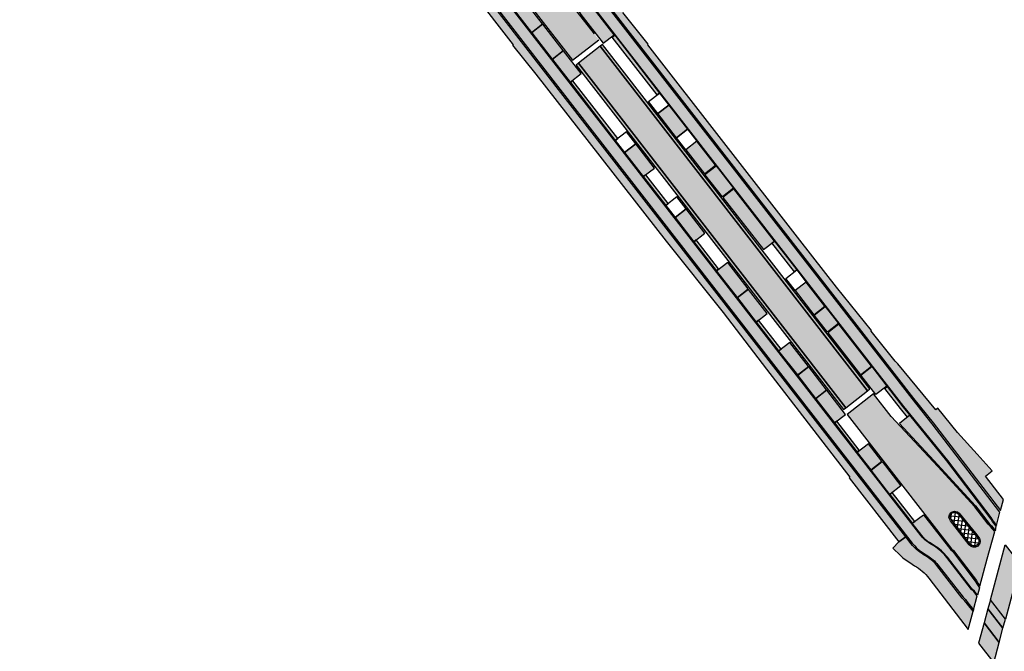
# Model space of a CAD drawing. Header units: metres. Extents: x 197051 to 198393, y 354620 to 355604.
# Tile 9 of 13: x 197073 to 197235, y 355369 to 355472. Entities that reach past the tile are written whole.
import ezdxf

# ---------------------------------------------------------------- set-up
doc = ezdxf.new("R2010")
doc.units = ezdxf.units.M
for name, color, linetype in [('Arcering fietspad', 12, 'Continuous'), ('Arcering geleiders printbeton', 252, 'Continuous'), ('Arcering groen', 103, 'Continuous')]:
    doc.layers.add(name, color=color, linetype=linetype)
for name, color, linetype, lineweight, true_color in [('Arcering goot', 7, 'Continuous', 20, 0xb97150), ('Arcering rijbaan', 7, 'Continuous', 20, 0x45291c), ('Arcering voetpad', 7, 'Continuous', 20, 0x71432d)]:
    doc.layers.add(name, color=color, linetype=linetype, lineweight=lineweight, true_color=true_color)
for name, color, linetype, true_color in [('Arcering inrit', 7, 'Continuous', 0xc33c3c), ('Arcering uitstapstrook', 7, 'Continuous', 0x851e1e), ('Arcering verhoging', 7, 'Continuous', 0xff622e)]:
    doc.layers.add(name, color=color, linetype=linetype, true_color=true_color)
doc.layers.add('poly arcering', color=6, linetype='Continuous', plot=False)

msp = doc.modelspace()

# ---------------------------------------------------------------- hatches: boundary and pattern name
at = {"layer": 'Arcering fietspad'}
h = msp.add_hatch(color=256, dxfattribs=at)
h.dxf.hatch_style = 1
edge = h.paths.add_edge_path()
edge.add_line((197153.2411240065, 355475.1333198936), (197148.6371515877, 355481.0706656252))
edge.add_line((197148.6371515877, 355481.0706656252), (197094.3503982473, 355551.077640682))
edge.add_line((197094.3503982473, 355551.077640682), (197082.5144949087, 355565.7832887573))
edge.add_line((197082.5144949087, 355565.7832887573), (197081.1280521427, 355567.3114078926))
edge.add_line((197081.1280521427, 355567.3114078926), (197080.6351745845, 355567.8571559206))
edge.add_line((197080.6351745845, 355567.8571559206), (197078.819, 355569.656))
edge.add_line((197078.819, 355569.656), (197077.61, 355570.429))
edge.add_line((197077.61, 355570.429), (197076.277, 355571.007))
edge.add_line((197076.277, 355571.007), (197074.7769124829, 355571.3659163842))
edge.add_line((197074.7769124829, 355571.3659163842), (197073.439, 355571.494))
edge.add_line((197073.439, 355571.494), (197073.653, 355568.971))
edge.add_line((197073.653, 355568.971), (197074.6459995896, 355568.8810118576))
edge.add_arc((197074.0142307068, 355561.9095795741), 7.000000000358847, 42.085915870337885, 84.82185524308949, ccw=False)
edge.add_line((197079.2092150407, 355566.6012890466), (197081.0692531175, 355564.5485863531))
edge.add_line((197081.0692531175, 355564.5485863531), (197093.246728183, 355549.402299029))
edge.add_line((197093.246728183, 355549.402299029), (197219.6462289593, 355386.3957759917))
edge.add_arc((197225.177992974, 355390.6852499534), 6.999999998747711, 217.7909322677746, 238.5641394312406)
edge.add_line((197221.5271866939, 355384.7126781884), (197222.2194888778, 355384.2895001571))
edge.add_arc((197219.0902263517, 355379.1701529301), 5.999999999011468, 37.760203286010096, 58.56413942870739, ccw=False)
edge.add_line((197223.8337095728, 355382.8443013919), (197227.975313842, 355377.4973126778))
edge.add_line((197227.975313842, 355377.4973126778), (197228.3595620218, 355377.1337230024))
edge.add_line((197228.3595620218, 355377.1337230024), (197228.7892960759, 355376.5977343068))
edge.add_line((197228.7892960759, 355376.5977343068), (197229.7030316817, 355375.4580714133))
edge.add_line((197229.7030316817, 355375.4580714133), (197230.3174639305, 355377.7291323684))
edge.add_line((197230.3174639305, 355377.7291323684), (197229.7602781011, 355378.4240861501))
edge.add_line((197229.7602781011, 355378.4240861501), (197229.3876656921, 355378.7766656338))
edge.add_line((197229.3876656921, 355378.7766656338), (197225.3358125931, 355384.0077817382))
edge.add_arc((197219.0902263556, 355379.1701529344), 7.899999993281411, 37.7602032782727, 58.56413943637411)
edge.add_line((197223.2104220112, 355385.9106267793), (197222.5181198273, 355386.3338048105))
edge.add_arc((197225.1779929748, 355390.6852499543), 5.099999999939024, 217.7909322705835, 238.5641394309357, ccw=False)
edge.add_line((197221.1477077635, 355387.5600617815), (197153.2411240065, 355475.1333198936))
h = msp.add_hatch(color=256, dxfattribs=at)
h.dxf.hatch_style = 1
edge = h.paths.add_edge_path()
edge.add_line((197225.4221150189, 355399.9143215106), (197232.6990416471, 355390.3713936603))
edge.add_line((197232.6990416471, 355390.3713936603), (197232.9001652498, 355389.9752720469))
edge.add_line((197232.9001652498, 355389.9752720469), (197233.43794976, 355389.272709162))
edge.add_line((197233.43794976, 355389.272709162), (197234.0319999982, 355391.4670000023))
edge.add_line((197234.0319999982, 355391.4670000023), (197222.9424376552, 355405.9553283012))
edge.add_line((197222.9424376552, 355405.9553283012), (197219.6205238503, 355410.091398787))
edge.add_line((197219.6205238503, 355410.091398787), (197167.601863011, 355477.1754770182))
edge.add_arc((197171.5531156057, 355480.2393847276), 4.999992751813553, 174.8959547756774, 217.7909638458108, ccw=False)
edge.add_arc((197160.5967398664, 355481.2179914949), 6.000000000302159, 354.8959874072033, 394.8225158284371)
edge.add_line((197165.5222890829, 355484.6442087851), (197160.842023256, 355490.6027977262))
edge.add_arc((197156.128642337, 355486.8901113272), 5.999999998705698, 38.22717603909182, 80.26214868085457)
edge.add_arc((197157.9891881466, 355497.7316227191), 4.99999999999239, 217.790931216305, 260.26214868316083, ccw=False)
edge.add_line((197154.0379280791, 355494.6677128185), (197094.2772543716, 355571.7358940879))
edge.add_line((197094.2772543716, 355571.7358940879), (197092.6967503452, 355570.5103301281))
edge.add_line((197092.6967503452, 355570.5103301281), (197101.6528378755, 355558.96043729))
edge.add_line((197101.6528378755, 355558.96043729), (197101.7318630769, 355559.0217154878))
edge.add_line((197101.7318630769, 355559.0217154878), (197152.5364492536, 355493.5034270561))
edge.add_arc((197157.9891881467, 355497.7316227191), 6.900000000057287, 217.7909312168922, 260.2621486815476)
edge.add_arc((197156.128642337, 355486.8901113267), 4.099999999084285, 39.09533662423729, 80.26214868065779, ccw=False)
edge.add_line((197159.3106430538, 355489.4756231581), (197164.0212580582, 355483.4724704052))
edge.add_arc((197160.5967398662, 355481.2179914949), 4.100000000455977, -5.10401259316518, 33.35829415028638, ccw=False)
edge.add_arc((197171.553115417, 355480.2393846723), 6.899992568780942, 174.8959631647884, 217.7909554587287)
edge.add_line((197166.1003841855, 355476.0111912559), (197218.21653784, 355408.801487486))
edge.add_line((197218.21653784, 355408.801487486), (197225.4221150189, 355399.9143215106))
h = msp.add_hatch(color=256, dxfattribs=at)
h.dxf.hatch_style = 1
h.paths.add_polyline_path([(197232.058, 355375.6149999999), (197231.429, 355373.2879999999), (197233.8910000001, 355370.088), (197234.515, 355372.424)])
at = {"layer": 'Arcering geleiders printbeton'}
h = msp.add_hatch(dxfattribs=at)
h.set_pattern_fill('ANSI37', color=256, scale=0.2)
h.set_pattern_definition([(352.8169416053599, (598875.9689776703, 417836.5244728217), (0.07940031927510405, 0.6300163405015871), []), (82.81694160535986, (598875.9689776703, 417836.5244728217), (-0.630016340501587, 0.07940031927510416), [])])
edge = h.paths.add_edge_path()
edge.add_line((197227.163117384, 355391.1664630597), (197230.3988201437, 355387.1868286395))
edge.add_arc((197229.788578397, 355386.6906622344), 0.7864960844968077, -144.40966848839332, 39.113364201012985, ccw=False)
edge.add_line((197229.1490005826, 355386.232932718), (197226.0477736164, 355390.2816180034))
edge.add_arc((197226.6129733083, 355390.7145517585), 0.7119566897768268, 39.401110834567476, 217.451526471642, ccw=False)
at = {"layer": 'Arcering goot'}
h = msp.add_hatch(color=256, dxfattribs=at)
h.dxf.hatch_style = 1
h.paths.add_polyline_path([(197212.7198804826, 355411.6471072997), (197168.9343012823, 355468.1135884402), (197168.5549749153, 355467.8194600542), (197212.3405595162, 355411.3529719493)])
h = msp.add_hatch(color=256, dxfattribs=at)
h.dxf.hatch_style = 1
h.paths.add_polyline_path([(197208.7528153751, 355408.5709417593), (197164.9672361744, 355465.0374228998), (197164.5879098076, 355464.7432945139), (197208.3734944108, 355408.2768064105)])
at = {"layer": 'Arcering groen'}
h = msp.add_hatch(color=256, dxfattribs=at)
h.dxf.hatch_style = 1
edge = h.paths.add_edge_path()
edge.add_line((197153.965662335, 355478.1155096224), (197153.6489145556, 355477.8696878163))
edge.add_arc((197154.8137345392, 355476.3687870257), 1.89987072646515, 127.8143450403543, 218.153725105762)
edge.add_line((197153.3197596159, 355475.1950972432), (197157.2658360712, 355470.1061833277))
edge.add_line((197157.2658360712, 355470.1061833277), (197159.0856939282, 355471.5126469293))
edge.add_line((197159.0856939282, 355471.5126469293), (197153.965662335, 355478.1155096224))
h = msp.add_hatch(color=256, dxfattribs=at)
h.dxf.hatch_style = 1
edge = h.paths.add_edge_path()
edge.add_line((197166.4849415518, 355475.3520706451), (197164.7180833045, 355473.9820027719))
edge.add_arc((197173.0980060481, 355479.0630356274), 9.800000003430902, 211.229861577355, 217.7909312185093)
edge.add_line((197165.3535363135, 355473.0577722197), (197169.031253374, 355468.3148957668))
edge.add_line((197169.031253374, 355468.3148957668), (197170.8483631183, 355469.7249002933))
edge.add_line((197170.8483631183, 355469.7249002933), (197166.4849415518, 355475.3520706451))
h = msp.add_hatch(color=256, dxfattribs=at)
h.dxf.hatch_style = 1
h.paths.add_polyline_path([(197162.5413785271, 355467.0591751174), (197160.7242752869, 355465.6491592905), (197163.5931447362, 355461.9500338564), (197165.4106809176, 355463.3593617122)])
h = msp.add_hatch(color=256, dxfattribs=at)
h.dxf.hatch_style = 1
h.paths.add_polyline_path([(197178.3270990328, 355460.0820437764), (197176.5117668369, 355458.6695877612), (197177.924431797, 355456.8517584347), (197179.7363408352, 355458.2615594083)])
edge = h.paths.add_edge_path()
edge.add_line((197178.3286696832, 355460.0804831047), (197179.7380071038, 355458.2628602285))
edge.add_line((197179.7380071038, 355458.2628602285), (197177.9227655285, 355456.8504576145))
edge.add_line((197177.9227655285, 355456.8504576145), (197176.5105627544, 355458.67067567))
edge.add_line((197176.5105627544, 355458.67067567), (197178.3283031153, 355460.0809558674))
h = msp.add_hatch(color=256, dxfattribs=at)
h.dxf.hatch_style = 1
h.paths.add_polyline_path([(197172.8893536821, 355453.7129740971), (197171.0740214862, 355452.3005180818), (197172.4866864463, 355450.4826887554), (197174.2985954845, 355451.8924897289)])
edge = h.paths.add_edge_path()
edge.add_line((197172.8909243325, 355453.7114134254), (197174.3002617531, 355451.8937905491))
edge.add_line((197174.3002617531, 355451.8937905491), (197172.4850201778, 355450.4813879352))
edge.add_line((197172.4850201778, 355450.4813879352), (197171.0728174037, 355452.3016059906))
edge.add_line((197171.0728174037, 355452.3016059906), (197172.8905577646, 355453.7118861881))
h = msp.add_hatch(color=256, dxfattribs=at)
h.dxf.hatch_style = 1
h.paths.add_polyline_path([(197182.9226034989, 355454.1558576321), (197181.1072713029, 355452.7434016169), (197182.5199362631, 355450.9255722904), (197184.3318453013, 355452.335373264)])
edge = h.paths.add_edge_path()
edge.add_line((197182.9241741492, 355454.1542969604), (197184.3335115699, 355452.3366740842))
edge.add_line((197184.3335115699, 355452.3366740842), (197182.5182699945, 355450.9242714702))
edge.add_line((197182.5182699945, 355450.9242714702), (197181.1060672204, 355452.7444895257))
edge.add_line((197181.1060672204, 355452.7444895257), (197182.9238075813, 355454.1547697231))
h = msp.add_hatch(color=256, dxfattribs=at)
h.dxf.hatch_style = 1
h.paths.add_polyline_path([(197185.6989521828, 355446.8234373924), (197187.5192725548, 355448.2287906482), (197190.3729261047, 355444.5509811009), (197188.5548581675, 355443.1422122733)])
h = msp.add_hatch(color=256, dxfattribs=at)
h.dxf.hatch_style = 1
h.paths.add_polyline_path([(197181.1619809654, 355443.0446333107), (197179.3466487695, 355441.6321772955), (197180.7593137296, 355439.814347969), (197182.5712227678, 355441.2241489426)])
edge = h.paths.add_edge_path()
edge.add_line((197181.1635516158, 355443.043072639), (197182.5728890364, 355441.2254497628))
edge.add_line((197182.5728890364, 355441.2254497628), (197180.7576474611, 355439.8130471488))
edge.add_line((197180.7576474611, 355439.8130471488), (197179.345444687, 355441.6332652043))
edge.add_line((197179.345444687, 355441.6332652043), (197181.1631850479, 355443.0435454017))
h = msp.add_hatch(color=256, dxfattribs=at)
h.dxf.hatch_style = 1
h.paths.add_polyline_path([(197189.4298152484, 355432.3803363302), (197187.6137116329, 355430.9691918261), (197190.9654253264, 355426.6464665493), (197192.7830056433, 355428.0558656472)])
h = msp.add_hatch(color=256, dxfattribs=at)
h.dxf.hatch_style = 1
h.paths.add_polyline_path([(197200.8183417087, 355431.0772691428), (197199.0030095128, 355429.6648131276), (197200.4156744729, 355427.8469838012), (197202.2275835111, 355429.2567847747)])
edge = h.paths.add_edge_path()
edge.add_line((197200.8199123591, 355431.0757084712), (197202.2292497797, 355429.2580855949))
edge.add_line((197202.2292497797, 355429.2580855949), (197200.4140082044, 355427.845682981))
edge.add_line((197200.4140082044, 355427.845682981), (197199.0018054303, 355429.6659010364))
edge.add_line((197199.0018054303, 355429.6659010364), (197200.8195457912, 355431.0761812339))
h = msp.add_hatch(color=256, dxfattribs=at)
h.dxf.hatch_style = 1
h.paths.add_polyline_path([(197203.598462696, 355423.7366354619), (197205.414993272, 355425.1473868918), (197207.5724563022, 355422.3647880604), (197205.7559745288, 355420.953973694)])
h = msp.add_hatch(color=256, dxfattribs=at)
h.dxf.hatch_style = 1
h.paths.add_polyline_path([(197202.7100694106, 355415.2540563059), (197200.8902308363, 355413.8475699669), (197203.7918018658, 355410.1053381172), (197205.6087568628, 355411.5155430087)])
h = msp.add_hatch(color=256, dxfattribs=at)
h.dxf.hatch_style = 1
h.paths.add_polyline_path([(197211.2202337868, 355413.9074525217), (197213.0378134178, 355415.3168510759), (197215.5082601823, 355412.130659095), (197213.6906805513, 355410.7212605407)])
h = msp.add_hatch(color=256, dxfattribs=at)
h.dxf.hatch_style = 1
h.paths.add_polyline_path([(197212.4732426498, 355402.6629725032), (197210.6566011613, 355401.252522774), (197212.8646339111, 355398.4049407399), (197214.6800704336, 355399.8171034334)])
h.paths.add_polyline_path([(197212.8112721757, 355402.2274081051), (197212.811389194, 355402.2272560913), (197210.9944868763, 355400.8169844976), (197210.9913301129, 355400.8152345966), (197212.8145459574, 355402.2290059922)], flags=17)
at = {"layer": 'Arcering inrit'}
h = msp.add_hatch(color=256, dxfattribs=at)
h.dxf.hatch_style = 1
h.paths.add_polyline_path([(197159.1469722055, 355471.4336216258), (197157.3293911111, 355470.0242218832), (197160.6615436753, 355465.7270325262), (197162.4786469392, 355467.1370483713)])
h = msp.add_hatch(color=256, dxfattribs=at)
h.dxf.hatch_style = 1
h.paths.add_polyline_path([(197177.9771464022, 355456.7781921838), (197179.7937158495, 355458.1888934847), (197182.856814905, 355454.2386790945), (197181.0410894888, 355452.8268893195)])
h = msp.add_hatch(color=256, dxfattribs=at)
h.dxf.hatch_style = 1
h.paths.add_polyline_path([(197174.3551950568, 355451.8208888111), (197172.5380934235, 355450.4108724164), (197175.6012545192, 355446.4605780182), (197177.4191038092, 355447.8696310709)])
h = msp.add_hatch(color=256, dxfattribs=at)
h.dxf.hatch_style = 1
h.paths.add_polyline_path([(197184.3888105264, 355452.2629217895), (197182.5730926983, 355450.8511970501), (197185.6370011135, 355446.8999388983), (197187.4535364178, 355448.3107590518)])
h = msp.add_hatch(color=256, dxfattribs=at)
h.dxf.hatch_style = 1
h.paths.add_polyline_path([(197190.4315668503, 355444.4701754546), (197188.6150338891, 355443.0594271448), (197195.2641280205, 355434.484664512), (197197.08214803, 355435.8934951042)])
h = msp.add_hatch(color=256, dxfattribs=at)
h.dxf.hatch_style = 1
h.paths.add_polyline_path([(197182.6277530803, 355441.1524858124), (197180.8109485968, 355439.7420797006), (197183.8750145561, 355435.7906305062), (197185.692610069, 355437.2000043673)])
h = msp.add_hatch(color=256, dxfattribs=at)
h.dxf.hatch_style = 1
h.paths.add_polyline_path([(197202.2892534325, 355429.178340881), (197200.4727019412, 355427.7676164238), (197203.5366392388, 355423.8163210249), (197205.3531698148, 355425.2270724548)])
h = msp.add_hatch(color=256, dxfattribs=at)
h.dxf.hatch_style = 1
h.paths.add_polyline_path([(197192.8438744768, 355427.9776360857), (197191.0267770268, 355426.5676143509), (197194.0897654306, 355422.6175426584), (197195.9077840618, 355424.0263764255)])
h = msp.add_hatch(color=256, dxfattribs=at)
h.dxf.hatch_style = 1
h.paths.add_polyline_path([(197207.6326723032, 355422.287394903), (197205.8155934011, 355420.8773506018), (197211.1579776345, 355413.9877389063), (197212.9750565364, 355415.3977832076)])
h = msp.add_hatch(color=256, dxfattribs=at)
h.dxf.hatch_style = 1
h.paths.add_polyline_path([(197199.5843988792, 355419.2848045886), (197197.7440748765, 355417.8586827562), (197200.8526594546, 355413.942235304), (197202.6474425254, 355415.3348207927)])
h = msp.add_hatch(color=256, dxfattribs=at)
h.dxf.hatch_style = 1
h.paths.add_polyline_path([(197205.6702992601, 355411.4365034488), (197203.8508280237, 355410.0295436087), (197206.9161871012, 355406.0764146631), (197208.7342088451, 355407.4852437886)])
h = msp.add_hatch(color=256, dxfattribs=at)
h.dxf.hatch_style = 1
h.paths.add_polyline_path([(197217.5444226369, 355405.9940221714), (197223.1849424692, 355399.9509948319), (197230.0400343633, 355392.4840309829), (197232.2691152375, 355389.6067989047), (197232.6439755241, 355389.2349215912), (197233.3243533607, 355388.409181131), (197233.405, 355389.151), (197232.8110000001, 355389.9299999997), (197232.6139999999, 355390.3179999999), (197225.3434999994, 355399.8525000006), (197219.2735287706, 355407.3390400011)])
h = msp.add_hatch(color=256, dxfattribs=at)
h.dxf.hatch_style = 1
h.paths.add_polyline_path([(197212.9245988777, 355398.3278746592), (197214.7421843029, 355399.7372765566), (197217.8060938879, 355395.7860168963), (197215.9890204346, 355394.3759758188)])
h = msp.add_hatch(color=256, dxfattribs=at)
h.dxf.hatch_style = 1
edge = h.paths.add_edge_path()
edge.add_line((197219.6651497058, 355389.6350995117), (197221.4827087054, 355391.0444450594))
edge.add_line((197221.4827087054, 355391.0444450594), (197225.9555438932, 355385.2763748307))
edge.add_line((197225.9555438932, 355385.2763748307), (197226.2536949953, 355385.0412125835))
edge.add_line((197226.2536949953, 355385.0412125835), (197229.9943429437, 355380.1240576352))
edge.add_line((197229.9943429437, 355380.1240576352), (197230.2303209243, 355379.7026683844))
edge.add_line((197230.2303209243, 355379.7026683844), (197230.6772049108, 355379.0620485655))
edge.add_line((197230.6772049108, 355379.0620485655), (197230.3498024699, 355377.8486618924))
edge.add_line((197230.3498024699, 355377.8486618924), (197229.8339999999, 355378.492))
edge.add_line((197229.8339999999, 355378.492), (197229.4619999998, 355378.8440000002))
edge.add_line((197229.4619999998, 355378.8440000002), (197225.4148706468, 355384.0690175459))
edge.add_arc((197219.0901813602, 355379.1701026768), 8.00006634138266, 37.76029050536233, 58.56405220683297)
edge.add_line((197223.2625763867, 355385.9959492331), (197222.4648937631, 355386.4835423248))
edge.add_arc((197225.2179766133, 355390.7220570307), 5.054153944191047, 217.8429172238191, 236.9946832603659, ccw=False)
edge.add_line((197221.2267330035, 355387.6213399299), (197219.6651497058, 355389.6350995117))
h = msp.add_hatch(color=256, dxfattribs=at)
h.dxf.hatch_style = 1
h.paths.add_polyline_path([(197232.4619999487, 355377.1089998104), (197232.058, 355375.6149999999), (197234.515, 355372.424), (197234.918, 355373.931)])
at = {"layer": 'Arcering rijbaan'}
h = msp.add_hatch(color=256, dxfattribs=at)
h.dxf.hatch_style = 1
h.paths.add_polyline_path([(197212.3405595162, 355411.3529719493), (197168.5549877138, 355467.8194116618), (197164.967192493, 355465.0374473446), (197208.7528153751, 355408.5709417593)])
at = {"layer": 'Arcering uitstapstrook'}
h = msp.add_hatch(color=256, dxfattribs=at)
h.dxf.hatch_style = 1
h.paths.add_polyline_path([(197177.8680182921, 355459.8560302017), (197170.5147893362, 355469.3391729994), (197170.9094268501, 355469.6461939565), (197178.2631777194, 355460.1624471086)])
h = msp.add_hatch(color=256, dxfattribs=at)
h.dxf.hatch_style = 1
h.paths.add_polyline_path([(197164.0480678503, 355462.1756785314), (197163.6529405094, 355461.8692864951), (197171.0079145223, 355452.3842118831), (197171.4023980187, 355452.6911155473)])
h = msp.add_hatch(color=256, dxfattribs=at)
h.dxf.hatch_style = 1
h.paths.add_polyline_path([(197175.9947301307, 355446.7675456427), (197175.6014602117, 355446.4587610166), (197179.2805408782, 355441.7157223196), (197179.6732475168, 355442.0250742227)])
h = msp.add_hatch(color=256, dxfattribs=at)
h.dxf.hatch_style = 1
h.paths.add_polyline_path([(197184.260504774, 355436.0911500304), (197183.8669444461, 355435.7827646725), (197187.553121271, 355431.0472880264), (197187.9463939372, 355431.3560707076)])
h = msp.add_hatch(color=256, dxfattribs=at)
h.dxf.hatch_style = 1
h.paths.add_polyline_path([(197200.3608546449, 355430.8491203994), (197196.6835263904, 355435.5860785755), (197197.0801873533, 355435.8904900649), (197200.756062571, 355431.1555646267)])
h = msp.add_hatch(color=256, dxfattribs=at)
h.dxf.hatch_style = 1
h.paths.add_polyline_path([(197194.4839746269, 355422.9225801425), (197194.0883202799, 355422.6168690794), (197197.7663587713, 355417.8786862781), (197198.1642297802, 355418.1815382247)])
h = msp.add_hatch(color=256, dxfattribs=at)
h.dxf.hatch_style = 1
h.paths.add_polyline_path([(197218.8851459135, 355407.0241451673), (197217.7463771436, 355408.4286720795), (197215.1716845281, 355411.7490309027), (197215.5696665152, 355412.0517387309), (197218.1381777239, 355408.7393515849), (197219.2735287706, 355407.339040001)])
h = msp.add_hatch(color=256, dxfattribs=at)
h.dxf.hatch_style = 1
h.paths.add_polyline_path([(197207.3120609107, 355406.3839417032), (197206.9175987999, 355406.0767160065), (197210.5941821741, 355401.3332222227), (197210.9890393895, 355401.6398011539)])
h = msp.add_hatch(color=256, dxfattribs=at)
h.dxf.hatch_style = 1
h.paths.add_polyline_path([(197216.3844093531, 355394.6848975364), (197215.9914372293, 355394.3757496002), (197219.6665326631, 355389.6361718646), (197220.0630056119, 355389.939325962)])
at = {"layer": 'Arcering verhoging'}
h = msp.add_hatch(color=256, dxfattribs=at)
h.dxf.hatch_style = 1
h.paths.add_polyline_path([(197168.3214652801, 355468.9038041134), (197165.1954859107, 355472.9352158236), (197149.508263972, 355493.1656715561), (197144.9256629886, 355499.0754563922), (197140.5745193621, 355495.698921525), (197163.9751509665, 355465.5335589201)])
h = msp.add_hatch(color=256, dxfattribs=at)
h.dxf.hatch_style = 1
h.paths.add_polyline_path([(197231.958, 355383.7975), (197233.1700000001, 355388.2819999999), (197232.496, 355389.1), (197232.119, 355389.474), (197229.887, 355392.355), (197223.8424841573, 355398.950078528), (197216.2291052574, 355407.1215630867), (197213.3327351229, 355410.8569116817), (197208.9878078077, 355407.4845823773), (197226.0986059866, 355385.4182603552), (197226.3974938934, 355385.1825169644), (197228.523, 355382.398), (197230.162, 355380.234), (197230.4000000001, 355379.809), (197230.7460000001, 355379.313)])
edge = h.paths.add_edge_path(flags=16)
edge.add_line((197225.7455248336, 355391.0418593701), (197225.9545941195, 355391.3354731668))
edge.add_line((197225.9545941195, 355391.3354731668), (197226.1892593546, 355391.5350127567))
edge.add_line((197226.1892593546, 355391.5350127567), (197226.6031565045, 355391.6409211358))
edge.add_line((197226.6031565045, 355391.6409211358), (197227.090699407, 355391.5151848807))
edge.add_line((197227.090699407, 355391.5151848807), (197227.3218517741, 355391.2748213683))
edge.add_line((197227.3218517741, 355391.2748213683), (197230.0220000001, 355387.993))
edge.add_line((197230.0220000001, 355387.993), (197230.554, 355387.313))
edge.add_arc((197229.7690603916, 355386.6929611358), 1.00028914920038, -51.74099409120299, 38.30588479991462, ccw=False)
edge.add_arc((197229.7945747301, 355386.7279474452), 1.01282090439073, 218.378385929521, 305.89943480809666, ccw=False)
edge.add_line((197229.0005963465, 355386.0991354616), (197225.9511233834, 355390.0266080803))
edge.add_line((197225.9511233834, 355390.0266080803), (197225.8890000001, 355390.1600000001))
edge.add_line((197225.8890000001, 355390.1600000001), (197225.6688648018, 355390.6326763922))
edge.add_line((197225.6688648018, 355390.6326763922), (197225.7455248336, 355391.0418593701))
h = msp.add_hatch(color=256, dxfattribs=at)
h.dxf.hatch_style = 1
h.paths.add_polyline_path([(197234.889, 355386.079), (197237.324, 355382.937), (197234.918, 355373.931), (197232.462, 355377.109)])
at = {"layer": 'Arcering voetpad'}
h = msp.add_hatch(color=256, dxfattribs=at)
h.dxf.hatch_style = 1
edge = h.paths.add_edge_path()
edge.add_line((197073.6496288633, 355568.7453561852), (197074.077, 355565.813))
edge.add_line((197074.077, 355565.813), (197075.135, 355565.836))
edge.add_line((197075.135, 355565.836), (197076.207, 355565.714))
edge.add_line((197076.207, 355565.714), (197077.261, 355565.445))
edge.add_line((197077.261, 355565.445), (197078.269, 355565.033))
edge.add_line((197078.269, 355565.033), (197079.202, 355564.4920000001))
edge.add_line((197079.202, 355564.4920000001), (197080.038, 355563.843))
edge.add_line((197080.038, 355563.843), (197080.761, 355563.1090000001))
edge.add_arc((207539.4537415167, 363595.7504051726), 13187.40239037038, 217.5255216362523, 217.8640173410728)
edge.add_line((197128.399, 355501.461), (197154.281, 355468.077))
edge.add_line((197154.281, 355468.077), (197154.165, 355468.022))
edge.add_line((197154.165, 355468.022), (197157.98, 355463.235))
edge.add_line((197157.98, 355463.235), (197179.323, 355435.874))
edge.add_line((197179.323, 355435.874), (197188.673, 355424.168))
edge.add_line((197188.673, 355424.168), (197195.796, 355414.888))
edge.add_line((197195.796, 355414.888), (197209.434, 355397.17))
edge.add_line((197209.434, 355397.17), (197209.3367738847, 355397.0941344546))
edge.add_line((197209.3367738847, 355397.0941344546), (197217.479, 355386.593))
edge.add_line((197217.479, 355386.593), (197218.6164787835, 355387.397375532))
edge.add_line((197218.6164787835, 355387.397375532), (197093.0897559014, 355549.2783522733))
edge.add_line((197093.0897559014, 355549.2783522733), (197080.9171224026, 355564.418617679))
edge.add_line((197080.9171224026, 355564.418617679), (197079.0607869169, 355566.4672402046))
edge.add_arc((197074.0135035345, 355561.908124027), 6.80151526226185, 42.09090991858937, 84.81686119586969)
edge.add_line((197074.6279490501, 355568.681828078), (197073.6496288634, 355568.7453561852))
h = msp.add_hatch(color=256, dxfattribs=at)
h.dxf.hatch_style = 1
edge = h.paths.add_edge_path()
edge.add_arc((197148.5926779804, 355504.3931028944), 27.44097170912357, 314.9883436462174, 327.7671789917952)
edge.add_line((197171.8046605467, 355489.7571610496), (197175.9502711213, 355492.9977175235))
edge.add_line((197175.9502711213, 355492.9977175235), (197174.735, 355494.512))
edge.add_line((197174.735, 355494.512), (197169.9851870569, 355490.8061019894))
edge.add_arc((197152.7979272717, 355501.0334232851), 19.9999999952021, 310.5806900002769, 329.2451344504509, ccw=False)
edge.add_arc((197166.3287076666, 355485.2360190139), 0.8000000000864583, 130.5806900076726, 215.0299066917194)
edge.add_line((197165.6736256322, 355484.7768158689), (197165.6864740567, 355484.7584160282))
edge.add_arc((197160.5967398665, 355481.217991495), 6.200000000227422, -5.104012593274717, 34.82251582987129, ccw=False)
edge.add_arc((197171.553115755, 355480.2393847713), 4.799992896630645, 174.8959540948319, 217.7909631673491)
edge.add_line((197167.7599133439, 355477.2980335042), (197219.8623560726, 355410.1060115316))
edge.add_line((197219.8623560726, 355410.1060115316), (197223.0998073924, 355406.0787804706))
edge.add_line((197223.0998073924, 355406.0787804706), (197234.0978071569, 355391.7100771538))
edge.add_line((197234.0978071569, 355391.7100771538), (197234.593, 355393.5420000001))
edge.add_line((197234.593, 355393.5420000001), (197231.679, 355397.361))
edge.add_line((197231.679, 355397.361), (197232.751, 355398.2090000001))
edge.add_line((197232.751, 355398.2090000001), (197230.284, 355400.9620000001))
edge.add_line((197230.284, 355400.9620000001), (197227.051, 355404.511))
edge.add_line((197227.051, 355404.511), (197223.869, 355408.48))
edge.add_line((197223.869, 355408.48), (197223.540304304, 355408.2082132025))
edge.add_line((197223.540304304, 355408.2082132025), (197217.296, 355415.76))
edge.add_line((197217.296, 355415.76), (197216.868, 355416.23))
edge.add_line((197216.868, 355416.23), (197212.91, 355421.133))
edge.add_line((197212.91, 355421.133), (197212.995, 355421.21))
edge.add_line((197212.995, 355421.21), (197207.271, 355428.3340000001))
edge.add_line((197207.271, 355428.3340000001), (197201.219, 355436.063))
edge.add_line((197201.219, 355436.063), (197176.337, 355468.086))
edge.add_line((197176.337, 355468.086), (197176.397, 355468.16))
edge.add_line((197176.397, 355468.16), (197172.245, 355473.363))
edge.add_line((197172.245, 355473.363), (197167.812, 355478.933))
edge.add_line((197167.812, 355478.933), (197168.883022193, 355479.8386835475))
edge.add_arc((197171.5531173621, 355480.2393852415), 2.699994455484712, 174.8959411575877, 188.5346987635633, ccw=False)
edge.add_arc((197160.5967398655, 355481.2179914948), 8.300000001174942, 354.8959874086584, 386.9949328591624)
h = msp.add_hatch(color=256, dxfattribs=at)
h.dxf.hatch_style = 1
edge = h.paths.add_edge_path()
edge.add_line((197217.7495731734, 355384.3595502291), (197218.1239312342, 355383.9789941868))
edge.add_line((197218.1239312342, 355383.9789941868), (197219.6384967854, 355382.9119422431))
edge.add_line((197219.6384967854, 355382.9119422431), (197220.0334673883, 355382.6843704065))
edge.add_arc((197216.0395835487, 355375.7526396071), 7.999999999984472, 37.50057821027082, 60.05056736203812, ccw=False)
edge.add_line((197222.3863611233, 355380.622795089), (197228.8287906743, 355372.2270328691))
edge.add_line((197228.8287906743, 355372.2270328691), (197229.6383497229, 355375.2190184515))
edge.add_line((197229.6383497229, 355375.2190184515), (197228.2121182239, 355376.9978953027))
edge.add_line((197228.2121182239, 355376.9978953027), (197227.8266452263, 355377.3626439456))
edge.add_line((197227.8266452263, 355377.3626439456), (197223.6755934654, 355382.7218297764))
edge.add_arc((197219.0902263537, 355379.1701529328), 5.799999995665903, 37.760203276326, 58.56413943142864)
edge.add_line((197222.1151801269, 355384.1188552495), (197221.4228779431, 355384.5420332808))
edge.add_arc((197225.1779929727, 355390.6852499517), 7.199999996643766, 217.8785778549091, 238.56413943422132, ccw=False)
edge.add_line((197219.4949343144, 355386.2645210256), (197218.613, 355387.394))
edge.add_line((197218.613, 355387.394), (197217.479, 355386.593))
edge.add_line((197217.479, 355386.593), (197216.4925587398, 355385.5492749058))
edge.add_line((197216.4925587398, 355385.5492749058), (197217.7495731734, 355384.3595502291))
h = msp.add_hatch(color=256, dxfattribs=at)
h.dxf.hatch_style = 1
h.paths.add_polyline_path([(197231.429, 355373.2879999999), (197230.5389552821, 355369.9983495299), (197233.0073098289, 355366.781594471), (197233.8910001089, 355370.0880004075)])

# ---------------------------------------------------------------- linework, layer by layer
at = {"layer": 'poly arcering', "flags": 128}
for points in [[(197128.399, 355501.461), (197154.281, 355468.077), (197154.165, 355468.022), (197157.98, 355463.235), (197179.323, 355435.874), (197188.673, 355424.168), (197195.796, 355414.888), (197209.434, 355397.17), (197209.3367738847, 355397.0941344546), (197217.479, 355386.593), (197218.6164787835, 355387.397375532), (197093.0897559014, 355549.2783522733)], [(197167.5847900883, 355469.8539365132), (197165.1954859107, 355472.9352158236), (197149.508263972, 355493.1656715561), (197149.508263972, 355493.1656715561), (197144.9256629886, 355499.0754563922), (197140.5745193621, 355495.698921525), (197163.975202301, 355465.5335987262), (197168.3215166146, 355468.9038439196)], [(197166.1003841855, 355476.0111912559), (197218.21653784, 355408.801487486), (197225.4221150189, 355399.9143215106)], [(197167.7599133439, 355477.2980335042), (197219.8623560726, 355410.1060115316), (197223.0998073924, 355406.0787804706), (197234.0978071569, 355391.7100771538), (197234.593, 355393.5420000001), (197231.679, 355397.361), (197232.751, 355398.2090000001), (197230.284, 355400.9620000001), (197227.051, 355404.511), (197223.869, 355408.48), (197223.540304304, 355408.2082132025), (197217.296, 355415.76), (197216.868, 355416.23), (197212.91, 355421.133), (197212.995, 355421.21), (197207.271, 355428.3340000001), (197201.219, 355436.063), (197176.337, 355468.086), (197176.397, 355468.16), (197172.245, 355473.363)], [(197229.716, 355375.506), (197229.6383497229, 355375.2190184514)]]:
    msp.add_lwpolyline(points, dxfattribs=at)
for points in [[(197093.246728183, 355549.402299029), (197219.6462289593, 355386.3957759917, 0.09088925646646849), (197221.5271866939, 355384.7126781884), (197222.2194888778, 355384.2895001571, -0.09102444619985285), (197223.8337095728, 355382.8443013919), (197227.975313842, 355377.4973126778), (197228.3595620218, 355377.1337230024), (197228.7892960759, 355376.5977343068), (197229.7030316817, 355375.4580714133), (197230.3174639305, 355377.7291323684), (197229.7602781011, 355378.4240861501), (197229.3876656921, 355378.7766656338), (197225.3358125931, 355384.0077817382, 0.0910244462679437), (197223.2104220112, 355385.9106267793), (197222.5181198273, 355386.3338048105, -0.09088925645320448), (197221.1477077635, 355387.5600617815), (197153.2411240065, 355475.1333198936)], [(197225.4221150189, 355399.9143215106), (197232.6990416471, 355390.3713936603), (197232.9001652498, 355389.9752720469), (197233.43794976, 355389.272709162), (197234.0319999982, 355391.4670000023), (197222.9424376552, 355405.9553283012), (197219.6205238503, 355410.091398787), (197167.601863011, 355477.1754770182, -0.1893813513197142)]]:
    msp.add_lwpolyline(points, format="xyb", dxfattribs=at)
for points in [[(197153.965662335, 355478.1155096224), (197153.6489145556, 355477.8696878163, 0.4159495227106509), (197153.3197596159, 355475.1950972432), (197157.2658360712, 355470.1061833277), (197159.0856939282, 355471.5126469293), (197153.965662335, 355478.1155096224)], [(197219.6651497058, 355389.6350995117), (197221.4827087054, 355391.0444450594), (197225.9555438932, 355385.2763748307), (197226.2536949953, 355385.0412125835), (197229.9943429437, 355380.1240576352), (197230.2303209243, 355379.7026683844), (197230.6772049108, 355379.0620485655), (197230.3498024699, 355377.8486618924), (197229.8339999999, 355378.492), (197229.4619999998, 355378.8440000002), (197225.4148706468, 355384.0690175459, 0.09102367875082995), (197223.2625763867, 355385.9959492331), (197222.4648937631, 355386.4835423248, -0.08376040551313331), (197221.2267330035, 355387.6213399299)], [(197217.7495731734, 355384.3595502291), (197218.1239312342, 355383.9789941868), (197219.6384967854, 355382.9119422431), (197220.0334673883, 355382.6843704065, -0.0987116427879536), (197222.3863611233, 355380.622795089), (197228.8287906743, 355372.2270328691), (197229.6383497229, 355375.2190184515), (197228.2121182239, 355376.9978953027), (197227.8266452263, 355377.3626439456), (197223.6755934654, 355382.7218297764, 0.09102444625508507), (197222.1151801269, 355384.1188552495), (197221.4228779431, 355384.5420332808, -0.09050368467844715), (197219.4949343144, 355386.2645210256), (197218.613, 355387.394), (197217.479, 355386.593), (197216.4925587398, 355385.5492749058)]]:
    msp.add_lwpolyline(points, format="xyb", close=True, dxfattribs=at)
at = {"layer": 'poly arcering'}
for points in [[(197166.4849415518, 355475.3520706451), (197164.7180833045, 355473.9820027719, 0.02863589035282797), (197165.3535363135, 355473.0577722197), (197169.031253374, 355468.3148957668), (197170.8483631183, 355469.7249002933), (197166.4849415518, 355475.3520706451)], [(197225.7455248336, 355391.0418593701), (197225.9545941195, 355391.3354731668), (197226.1892593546, 355391.5350127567), (197226.6031565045, 355391.6409211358), (197227.090699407, 355391.5151848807), (197227.3218517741, 355391.2748213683), (197230.0220000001, 355387.993), (197230.554, 355387.313, -0.4144532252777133), (197230.3884568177, 355385.9075144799, -0.4015973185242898), (197229.0005963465, 355386.0991354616), (197225.9511233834, 355390.0266080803), (197225.8890000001, 355390.1600000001), (197225.6688648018, 355390.6326763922)], [(197227.163117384, 355391.1664630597), (197230.3988201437, 355387.1868286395, -1.031226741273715), (197229.1490005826, 355386.232932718), (197226.0477736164, 355390.2816180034, -0.9831297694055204)]]:
    msp.add_lwpolyline(points, format="xyb", close=True, dxfattribs=at)
at = {"layer": 'poly arcering', "flags": 128}
for points in [[(197159.1469722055, 355471.4336216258), (197157.3293911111, 355470.0242218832), (197160.6615436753, 355465.7270325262), (197162.4786469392, 355467.1370483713)], [(197177.8680182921, 355459.8560302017), (197170.5147893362, 355469.3391729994), (197170.9094268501, 355469.6461939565), (197178.2631777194, 355460.1624471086)], [(197162.5413785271, 355467.0591751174), (197160.7242752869, 355465.6491592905), (197163.5931447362, 355461.9500338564), (197165.4106809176, 355463.3593617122)], [(197164.0480678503, 355462.1756785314), (197163.6529405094, 355461.8692864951), (197171.0079145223, 355452.3842118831), (197171.4023980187, 355452.6911155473)], [(197176.4457008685, 355458.7531652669), (197178.2627409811, 355460.163010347), (197179.7937158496, 355458.1888934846), (197177.9771464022, 355456.7781921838)], [(197177.9771464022, 355456.7781921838), (197179.7937158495, 355458.1888934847), (197182.856814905, 355454.2386790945), (197181.0410894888, 355452.8268893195)], [(197172.8230886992, 355453.7963967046), (197171.0079145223, 355452.3842118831), (197172.5399473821, 355450.4084814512), (197174.3551954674, 355451.8208891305)], [(197181.0410894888, 355452.8268893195), (197182.858711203, 355454.2362336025), (197184.3883396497, 355452.263603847), (197182.5730926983, 355450.8511970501)], [(197174.3551950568, 355451.8208888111), (197172.5380934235, 355450.4108724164), (197175.6012545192, 355446.4605780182), (197177.4191038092, 355447.8696310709)], [(197184.3888105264, 355452.2629217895), (197182.5730926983, 355450.8511970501), (197185.6370011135, 355446.8999388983), (197187.4535364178, 355448.3107590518)], [(197175.9947301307, 355446.7675456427), (197175.6014602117, 355446.4587610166), (197179.2805408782, 355441.7157223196), (197179.6732475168, 355442.0250742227)], [(197185.6989521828, 355446.8234373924), (197187.5192725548, 355448.2287906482), (197190.3729261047, 355444.5509811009), (197188.5548581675, 355443.1422122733)], [(197190.4315668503, 355444.4701754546), (197188.6150338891, 355443.0594271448), (197195.2641280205, 355434.484664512), (197197.08214803, 355435.8934951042)], [(197181.0957190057, 355443.1280586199), (197179.2805408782, 355441.7157223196), (197180.8125051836, 355439.7400782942), (197182.6277530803, 355441.1524858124)], [(197182.6277530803, 355441.1524858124), (197180.8109485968, 355439.7420797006), (197183.8750145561, 355435.7906305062), (197185.692610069, 355437.2000043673)], [(197184.260504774, 355436.0911500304), (197183.8669444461, 355435.7827646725), (197187.553121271, 355431.0472880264), (197187.9463939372, 355431.3560707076)], [(197200.3608546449, 355430.8491203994), (197196.6835263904, 355435.5860785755), (197197.0801873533, 355435.8904900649), (197200.756062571, 355431.1555646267)], [(197189.4298152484, 355432.3803363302), (197187.6137116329, 355430.9691918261), (197190.9654253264, 355426.6464665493), (197192.7830056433, 355428.0558656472)], [(197198.9373815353, 355429.7396015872), (197200.7560626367, 355431.1555646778), (197202.2880196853, 355429.1799319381), (197200.4727019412, 355427.7676164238)], [(197202.2892534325, 355429.178340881), (197200.4727019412, 355427.7676164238), (197203.5366392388, 355423.8163210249), (197205.3531698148, 355425.2270724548)], [(197192.8438744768, 355427.9776360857), (197191.0267770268, 355426.5676143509), (197194.0897654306, 355422.6175426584), (197195.9077840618, 355424.0263764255)], [(197203.598462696, 355423.7366354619), (197205.414993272, 355425.1473868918), (197207.5724563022, 355422.3647880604), (197205.7559745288, 355420.953973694)], [(197194.4839746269, 355422.9225801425), (197194.0883202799, 355422.6168690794), (197197.7663587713, 355417.8786862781), (197198.1642297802, 355418.1815382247)], [(197207.6326723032, 355422.287394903), (197205.8155934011, 355420.8773506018), (197211.1579776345, 355413.9877389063), (197212.9750565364, 355415.3977832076)], [(197199.5843988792, 355419.2848045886), (197197.7440748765, 355417.8586827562), (197200.8526594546, 355413.942235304), (197202.6474425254, 355415.3348207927)], [(197202.7100694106, 355415.2540563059), (197200.8902308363, 355413.8475699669), (197203.7918018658, 355410.1053381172), (197205.6087568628, 355411.5155430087)], [(197211.2202337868, 355413.9074525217), (197213.0378134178, 355415.3168510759), (197215.5082601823, 355412.130659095), (197213.6906805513, 355410.7212605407)], [(197205.6702992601, 355411.4365034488), (197203.8508280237, 355410.0295436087), (197206.9161871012, 355406.0764146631), (197208.7342088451, 355407.4852437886)], [(197218.8851459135, 355407.0241451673), (197217.7463771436, 355408.4286720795), (197215.1716845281, 355411.7490309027), (197215.5696665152, 355412.0517387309), (197218.1381777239, 355408.7393515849), (197219.2735287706, 355407.339040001)], [(197207.3120609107, 355406.3839417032), (197206.9175987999, 355406.0767160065), (197210.5941821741, 355401.3332222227), (197210.9890393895, 355401.6398011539)], [(197217.5444226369, 355405.9940221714), (197223.1849424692, 355399.9509948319), (197230.0400343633, 355392.4840309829), (197232.2691152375, 355389.6067989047), (197232.6439755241, 355389.2349215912), (197233.3243533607, 355388.409181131), (197233.405, 355389.151), (197232.8110000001, 355389.9299999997), (197232.6139999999, 355390.3179999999), (197225.3434999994, 355399.8525000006), (197219.2735287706, 355407.3390400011)], [(197212.4732426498, 355402.6629725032), (197210.6566011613, 355401.252522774), (197212.8646339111, 355398.4049407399), (197214.6800704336, 355399.8171034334)], [(197212.9245988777, 355398.3278746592), (197214.7421843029, 355399.7372765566), (197217.8060938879, 355395.7860168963), (197215.9890204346, 355394.3759758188)], [(197216.3844093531, 355394.6848975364), (197215.9914372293, 355394.3757496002), (197219.6665326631, 355389.6361718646), (197220.0630056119, 355389.939325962)], [(197234.889, 355386.079), (197237.324, 355382.937), (197234.918, 355373.931), (197232.462, 355377.109)], [(197232.4619999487, 355377.1089998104), (197232.058, 355375.6149999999), (197234.515, 355372.424), (197234.918, 355373.931)], [(197232.058, 355375.6149999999), (197231.429, 355373.2879999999), (197233.8910000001, 355370.088), (197234.515, 355372.424)], [(197231.429, 355373.2879999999), (197230.5389552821, 355369.9983495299), (197233.0073098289, 355366.781594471), (197233.8910001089, 355370.0880004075)]]:
    msp.add_lwpolyline(points, close=True, dxfattribs=at)
at = {"layer": 'poly arcering'}
for points in [[(197212.3405595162, 355411.3529719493), (197168.5549877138, 355467.8194116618), (197164.967192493, 355465.0374473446), (197208.7528153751, 355408.5709417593), (197212.3405595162, 355411.3529719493)], [(197212.7198804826, 355411.6471072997), (197168.9343012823, 355468.1135884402), (197168.5549749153, 355467.8194600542), (197212.3405595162, 355411.3529719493), (197212.7198804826, 355411.6471072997)], [(197208.7528153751, 355408.5709417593), (197164.9672361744, 355465.0374228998), (197164.5879098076, 355464.7432945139), (197208.3734944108, 355408.2768064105), (197208.7528153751, 355408.5709417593)], [(197231.958, 355383.7975), (197233.1700000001, 355388.2819999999), (197232.496, 355389.1), (197232.119, 355389.474), (197229.887, 355392.355), (197223.8424841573, 355398.950078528), (197216.2291052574, 355407.1215630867), (197213.3327351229, 355410.8569116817), (197208.9878078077, 355407.4845823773), (197226.0986059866, 355385.4182603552), (197226.3974938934, 355385.1825169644), (197228.523, 355382.398), (197230.162, 355380.234), (197230.4000000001, 355379.809), (197230.7460000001, 355379.313)]]:
    msp.add_lwpolyline(points, close=True, dxfattribs=at)

doc.saveas('drawing.dxf')
